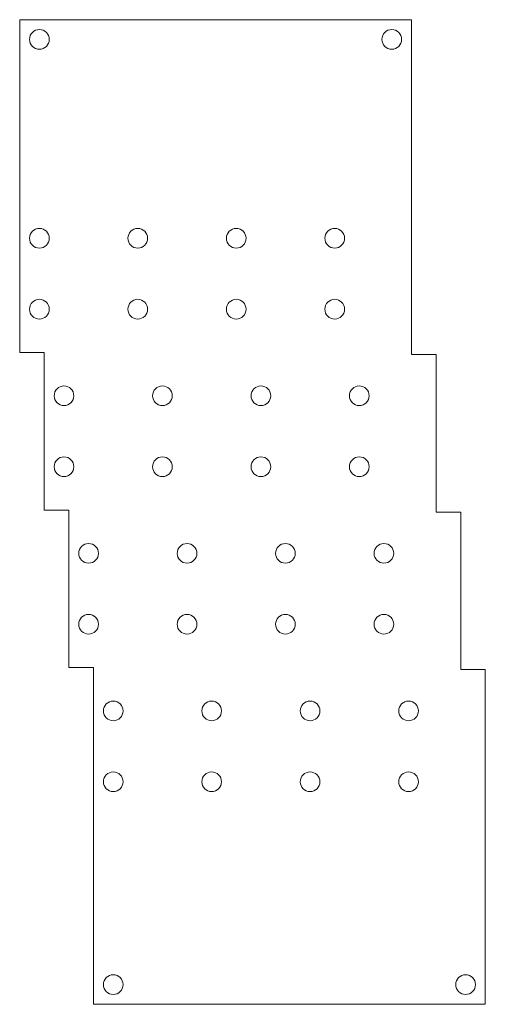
# Model space of a CAD drawing. Header units: millimetres. Extents: x 0 to 47, y -100 to 0.
import ezdxf

# ---------------------------------------------------------------- set-up
doc = ezdxf.new("R2010")
doc.units = ezdxf.units.MM

msp = doc.modelspace()

# ---------------------------------------------------------------- linework, layer by layer
at = {"color": 7, "linetype": 'Continuous', "lineweight": 15}
for p, q in [((0, 0), (0, -33.8)), ((39.8, 0), (0, 0)), ((39.8, -34), (39.8, 0)), ((0, -33.8), (2.5, -33.8)), ((2.5, -33.8), (2.5, -49.8)), ((42.3, -34), (39.8, -34)), ((42.3, -50), (42.3, -34)), ((2.5, -49.8), (5, -49.8)), ((5, -49.8), (5, -65.8)), ((44.8, -50), (42.3, -50)), ((44.8, -66), (44.8, -50)), ((5, -65.8), (7.5, -65.8)), ((7.5, -65.8), (7.5, -100)), ((47.3, -66), (44.8, -66)), ((47.3, -100), (47.3, -66)), ((7.5, -100), (47.3, -100))]:
    msp.add_line(p, q, dxfattribs=at)
for centre in [(2, -2), (37.8, -2), (2, -22.2), (12, -22.2), (22, -22.2), (32, -22.2), (2, -29.4), (12, -29.4), (22, -29.4), (32, -29.4), (4.5, -38.2), (14.5, -38.2), (24.5, -38.2), (34.5, -38.2), (4.5, -45.4), (14.5, -45.4), (24.5, -45.4), (34.5, -45.4), (7, -54.2), (17, -54.2), (27, -54.2), (37, -54.2), (7, -61.4), (17, -61.4), (27, -61.4), (37, -61.4), (9.5, -70.2), (19.5, -70.2), (29.5, -70.2), (39.5, -70.2), (9.5, -77.4), (19.5, -77.4), (29.5, -77.4), (39.5, -77.4), (9.5, -98), (45.3, -98)]:
    msp.add_circle(centre, 1, dxfattribs=at)

doc.saveas('drawing.dxf')
